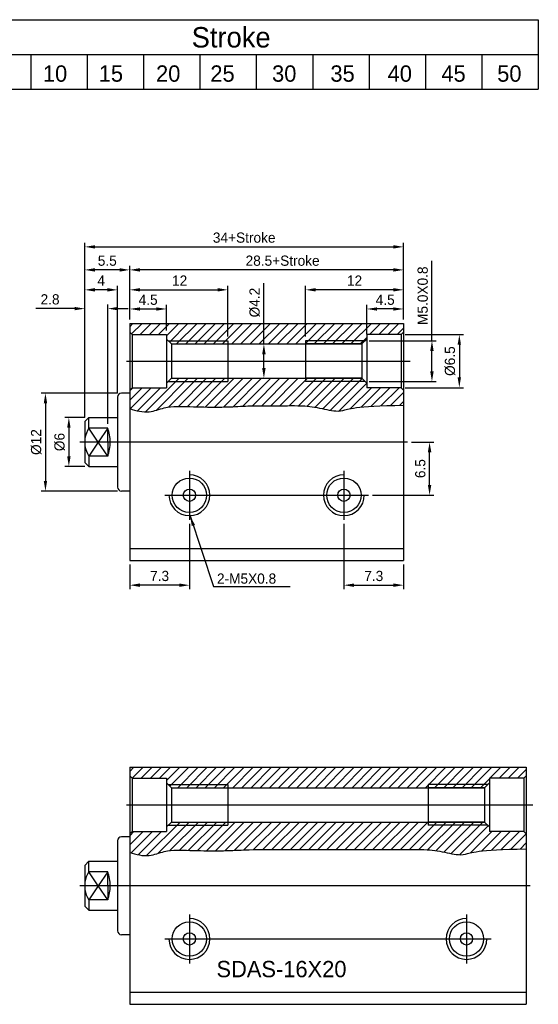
# Model space of a CAD drawing. Header units: millimetres. Extents: x -1657 to 8845, y -11980 to 3013.
# Tile 206 of 256: x 14 to 77, y 2292 to 2412. Entities that reach past the tile are written whole.
import ezdxf

# ---------------------------------------------------------------- set-up
doc = ezdxf.new("R2010")
doc.units = ezdxf.units.MM
doc.layers.add('夹持气缸', color=252, linetype='Continuous')
doc.styles.add('TEXT', font='romantic.ttf')
doc.dimstyles.new('DIM', dxfattribs={"dimtxt": 3, "dimasz": 3, "dimexe": 1.5, "dimexo": 0, "dimgap": 1, "dimtad": 1, "dimdsep": 46, "dimtxsty": 'TEXT', "dimcen": 0, "dimclrd": 256, "dimclre": 256, "dimclrt": 5, "dimadec": 0, "dimazin": 0, "dimtfac": 0.75, "dimtdec": 3, "dimtmove": 0, "dimatfit": 3, "dimfxl": 0, "dimtolj": 1, "dimarcsym": 0})

# ---------------------------------------------------------------- blocks, each defined once
blk = doc.blocks.new('*D515')
at = {"layer": 'Defpoints', "color": 0, "ltscale": 5}
for p in [(48.68, 2379.02), (60.68, 2374.9), (48.68, 2372.8)]:
    blk.add_point(p, dxfattribs=at)
at = {"layer": '夹持气缸', "color": 0, "lineweight": -2, "ltscale": 5}
for p, q in [((48.68, 2373.3), (48.68, 2379.52)), ((59.43, 2379.02), (49.93, 2379.02)), ((60.68, 2375.4), (60.68, 2379.52))]:
    blk.add_line(p, q, dxfattribs=at)
at = {"layer": '夹持气缸', "color": 0, "ltscale": 5}
for points in [[(49.93, 2379.23), (49.93, 2378.82), (48.68, 2379.02)], [(59.43, 2379.23), (59.43, 2378.82), (60.68, 2379.02)]]:
    blk.add_solid(points, dxfattribs=at)
at = {"layer": '夹持气缸', "color": 0, "ltscale": 5, "insert": (54.68, 2380.15), "char_height": 1.25, "attachment_point": 5}
blk.add_mtext('\\A1;12', dxfattribs=at)
blk = doc.blocks.new('*D516')
at = {"layer": 'Defpoints', "color": 0, "ltscale": 5}
for p in [(60.68, 2384.28), (60.68, 2374.9), (21.68, 2362.9)]:
    blk.add_point(p, dxfattribs=at)
at = {"layer": '夹持气缸', "color": 0, "lineweight": -2, "ltscale": 5}
for p, q in [((21.68, 2363.4), (21.68, 2384.78)), ((22.93, 2384.28), (59.43, 2384.28)), ((60.68, 2375.4), (60.68, 2384.78))]:
    blk.add_line(p, q, dxfattribs=at)
at = {"layer": '夹持气缸', "color": 0, "ltscale": 5}
for points in [[(22.93, 2384.48), (22.93, 2384.07), (21.68, 2384.28)], [(59.43, 2384.48), (59.43, 2384.07), (60.68, 2384.28)]]:
    blk.add_solid(points, dxfattribs=at)
at = {"layer": '夹持气缸', "color": 0, "ltscale": 5, "insert": (41.18, 2385.4), "char_height": 1.25, "attachment_point": 5}
blk.add_mtext('\\A1;34+Stroke', dxfattribs=at)
blk = doc.blocks.new('*D517')
at = {"layer": 'Defpoints', "color": 0, "ltscale": 5}
for p in [(27.18, 2381.46), (27.18, 2374.9), (60.68, 2374.9)]:
    blk.add_point(p, dxfattribs=at)
at = {"layer": '夹持气缸', "color": 0, "lineweight": -2, "ltscale": 5}
for p, q in [((27.18, 2375.4), (27.18, 2381.96)), ((59.43, 2381.46), (28.43, 2381.46)), ((60.68, 2375.4), (60.68, 2381.96))]:
    blk.add_line(p, q, dxfattribs=at)
at = {"layer": '夹持气缸', "color": 0, "ltscale": 5}
for points in [[(28.43, 2381.67), (28.43, 2381.25), (27.18, 2381.46)], [(59.43, 2381.67), (59.43, 2381.25), (60.68, 2381.46)]]:
    blk.add_solid(points, dxfattribs=at)
at = {"layer": '夹持气缸', "color": 0, "ltscale": 5, "insert": (45.88, 2382.58), "char_height": 1.25, "attachment_point": 5}
blk.add_mtext('\\A1;28.5+Stroke', dxfattribs=at)
blk = doc.blocks.new('*D519')
at = {"layer": 'Defpoints', "color": 0, "ltscale": 5}
for p in [(22.18, 2363.4), (19.73, 2357.4), (22.18, 2357.4)]:
    blk.add_point(p, dxfattribs=at)
at = {"layer": '夹持气缸', "color": 0, "lineweight": -2, "ltscale": 5}
for p, q in [((21.68, 2363.4), (19.23, 2363.4)), ((19.73, 2362.15), (19.73, 2358.65)), ((21.68, 2357.4), (19.23, 2357.4))]:
    blk.add_line(p, q, dxfattribs=at)
at = {"layer": '夹持气缸', "color": 0, "ltscale": 5}
for points in [[(19.52, 2362.15), (19.94, 2362.15), (19.73, 2363.4)], [(19.52, 2358.65), (19.94, 2358.65), (19.73, 2357.4)]]:
    blk.add_solid(points, dxfattribs=at)
at = {"layer": '夹持气缸', "color": 0, "ltscale": 5, "insert": (18.6, 2360.4), "char_height": 1.25, "attachment_point": 5, "rotation": 90}
blk.add_mtext('\\A1;%%c6', dxfattribs=at)
blk = doc.blocks.new('*D520')
at = {"layer": 'Defpoints', "color": 0, "ltscale": 5}
for p in [(26.18, 2366.4), (16.86, 2354.4), (26.18, 2354.4)]:
    blk.add_point(p, dxfattribs=at)
at = {"layer": '夹持气缸', "color": 0, "lineweight": -2, "ltscale": 5}
for p, q in [((25.68, 2366.4), (16.36, 2366.4)), ((16.86, 2365.15), (16.86, 2355.65)), ((25.68, 2354.4), (16.36, 2354.4))]:
    blk.add_line(p, q, dxfattribs=at)
at = {"layer": '夹持气缸', "color": 0, "ltscale": 5}
for points in [[(16.66, 2365.15), (17.07, 2365.15), (16.86, 2366.4)], [(16.66, 2355.65), (17.07, 2355.65), (16.86, 2354.4)]]:
    blk.add_solid(points, dxfattribs=at)
at = {"layer": '夹持气缸', "color": 0, "ltscale": 5, "insert": (15.74, 2360.4), "char_height": 1.25, "attachment_point": 5, "rotation": 90}
blk.add_mtext('\\A1;%%c12', dxfattribs=at)
blk = doc.blocks.new('*D521')
at = {"layer": 'Defpoints', "color": 0, "ltscale": 5}
for p in [(34.48, 2350.9), (27.18, 2345.9), (27.18, 2342.89)]:
    blk.add_point(p, dxfattribs=at)
at = {"layer": '夹持气缸', "color": 0, "lineweight": -2, "ltscale": 5}
for p, q in [((34.48, 2350.4), (34.48, 2342.39)), ((27.18, 2345.4), (27.18, 2342.39)), ((33.23, 2342.89), (28.43, 2342.89))]:
    blk.add_line(p, q, dxfattribs=at)
at = {"layer": '夹持气缸', "color": 0, "ltscale": 5}
for points in [[(28.43, 2343.1), (28.43, 2342.68), (27.18, 2342.89)], [(33.23, 2343.1), (33.23, 2342.68), (34.48, 2342.89)]]:
    blk.add_solid(points, dxfattribs=at)
at = {"layer": '夹持气缸', "color": 0, "ltscale": 5, "insert": (30.83, 2344.01), "char_height": 1.25, "attachment_point": 5}
blk.add_mtext('\\A1;7.3', dxfattribs=at)
blk = doc.blocks.new('*D522')
at = {"layer": 'Defpoints', "color": 0, "ltscale": 5}
for p in [(21.68, 2376.72), (21.68, 2362.9), (24.48, 2362.11)]:
    blk.add_point(p, dxfattribs=at)
at = {"layer": '夹持气缸', "color": 0, "lineweight": -2, "ltscale": 5}
for p, q in [((20.43, 2376.72), (15.68, 2376.72)), ((21.68, 2363.4), (21.68, 2377.22)), ((24.48, 2362.61), (24.48, 2377.22)), ((25.73, 2376.72), (26.98, 2376.72))]:
    blk.add_line(p, q, dxfattribs=at)
at = {"layer": '夹持气缸', "color": 0, "ltscale": 5}
for points in [[(20.43, 2376.93), (20.43, 2376.52), (21.68, 2376.72)], [(25.73, 2376.93), (25.73, 2376.52), (24.48, 2376.72)]]:
    blk.add_solid(points, dxfattribs=at)
at = {"layer": '夹持气缸', "color": 0, "ltscale": 5, "insert": (17.43, 2377.85), "char_height": 1.25, "attachment_point": 5}
blk.add_mtext('\\A1;2.8', dxfattribs=at)
blk = doc.blocks.new('*D523')
at = {"layer": 'Defpoints', "color": 0, "ltscale": 5}
for p in [(21.68, 2381.46), (27.18, 2374.9), (21.68, 2363.4)]:
    blk.add_point(p, dxfattribs=at)
at = {"layer": '夹持气缸', "color": 0, "lineweight": -2, "ltscale": 5}
for p, q in [((21.68, 2363.9), (21.68, 2381.96)), ((25.93, 2381.46), (22.93, 2381.46)), ((27.18, 2375.4), (27.18, 2381.96))]:
    blk.add_line(p, q, dxfattribs=at)
at = {"layer": '夹持气缸', "color": 0, "ltscale": 5}
for points in [[(22.93, 2381.67), (22.93, 2381.25), (21.68, 2381.46)], [(25.93, 2381.67), (25.93, 2381.25), (27.18, 2381.46)]]:
    blk.add_solid(points, dxfattribs=at)
at = {"layer": '夹持气缸', "color": 0, "ltscale": 5, "insert": (24.43, 2382.58), "char_height": 1.25, "attachment_point": 5}
blk.add_mtext('\\A1;5.5', dxfattribs=at)
blk = doc.blocks.new('*D524')
at = {"layer": 'Defpoints', "color": 0, "ltscale": 5}
for p in [(39.18, 2379.02), (27.18, 2374.9), (39.18, 2372.8)]:
    blk.add_point(p, dxfattribs=at)
at = {"layer": '夹持气缸', "color": 0, "lineweight": -2, "ltscale": 5}
for p, q in [((27.18, 2375.4), (27.18, 2379.52)), ((28.43, 2379.02), (37.93, 2379.02)), ((39.18, 2373.3), (39.18, 2379.52))]:
    blk.add_line(p, q, dxfattribs=at)
at = {"layer": '夹持气缸', "color": 0, "ltscale": 5}
for points in [[(28.43, 2379.23), (28.43, 2378.82), (27.18, 2379.02)], [(37.93, 2379.23), (37.93, 2378.82), (39.18, 2379.02)]]:
    blk.add_solid(points, dxfattribs=at)
at = {"layer": '夹持气缸', "color": 0, "ltscale": 5, "insert": (33.28, 2380.15), "char_height": 1.25, "attachment_point": 5}
blk.add_mtext('\\A1;12', dxfattribs=at)
blk = doc.blocks.new('*D525')
at = {"layer": 'Defpoints', "color": 0, "ltscale": 5}
for p in [(21.68, 2379.02), (25.68, 2365.9), (21.68, 2362.9)]:
    blk.add_point(p, dxfattribs=at)
at = {"layer": '夹持气缸', "color": 0, "lineweight": -2, "ltscale": 5}
for p, q in [((21.68, 2363.4), (21.68, 2379.52)), ((24.43, 2379.02), (22.93, 2379.02)), ((25.68, 2366.4), (25.68, 2379.52))]:
    blk.add_line(p, q, dxfattribs=at)
at = {"layer": '夹持气缸', "color": 0, "ltscale": 5}
for points in [[(22.93, 2379.23), (22.93, 2378.81), (21.68, 2379.02)], [(24.43, 2379.23), (24.43, 2378.81), (25.68, 2379.02)]]:
    blk.add_solid(points, dxfattribs=at)
at = {"layer": '夹持气缸', "color": 0, "ltscale": 5, "insert": (23.68, 2380.15), "char_height": 1.25, "attachment_point": 5}
blk.add_mtext('\\A1;4', dxfattribs=at)
blk = doc.blocks.new('*D526')
at = {"layer": 'Defpoints', "color": 0, "ltscale": 5}
for p in [(31.68, 2376.68), (27.18, 2374.9), (31.68, 2373.55)]:
    blk.add_point(p, dxfattribs=at)
at = {"layer": '夹持气缸', "color": 0, "lineweight": -2, "ltscale": 5}
for p, q in [((27.18, 2375.4), (27.18, 2377.18)), ((28.43, 2376.68), (30.43, 2376.68)), ((31.68, 2374.05), (31.68, 2377.18))]:
    blk.add_line(p, q, dxfattribs=at)
at = {"layer": '夹持气缸', "color": 0, "ltscale": 5}
for points in [[(28.43, 2376.88), (28.43, 2376.47), (27.18, 2376.68)], [(30.43, 2376.88), (30.43, 2376.47), (31.68, 2376.68)]]:
    blk.add_solid(points, dxfattribs=at)
at = {"layer": '夹持气缸', "color": 0, "ltscale": 5, "insert": (29.43, 2377.8), "char_height": 1.25, "attachment_point": 5}
blk.add_mtext('\\A1;4.5', dxfattribs=at)
blk = doc.blocks.new('*D527')
at = {"layer": 'Defpoints', "color": 0, "ltscale": 5}
for p in [(43.59, 2372.4), (43.59, 2372.4), (43.04, 2368.2)]:
    blk.add_point(p, dxfattribs=at)
at = {"layer": '夹持气缸', "color": 0, "lineweight": -2, "ltscale": 5}
for p, q in [((43.59, 2372.4), (43.59, 2379.84)), ((43.59, 2369.45), (43.59, 2371.15)), ((43.54, 2368.2), (44.09, 2368.2))]:
    blk.add_line(p, q, dxfattribs=at)
at = {"layer": '夹持气缸', "color": 0, "ltscale": 5}
for points in [[(43.38, 2371.15), (43.8, 2371.15), (43.59, 2372.4)], [(43.38, 2369.45), (43.8, 2369.45), (43.59, 2368.2)]]:
    blk.add_solid(points, dxfattribs=at)
at = {"layer": '夹持气缸', "color": 0, "ltscale": 5, "insert": (42.47, 2377.46), "char_height": 1.25, "attachment_point": 5, "rotation": 90}
blk.add_mtext('\\A1;%%c4.2', dxfattribs=at)
blk = doc.blocks.new('*D528')
at = {"layer": 'Defpoints', "color": 0, "ltscale": 5}
for p in [(61.16, 2360.4), (63.86, 2360.4), (56.38, 2353.9)]:
    blk.add_point(p, dxfattribs=at)
at = {"layer": '夹持气缸', "color": 0, "lineweight": -2, "ltscale": 5}
for p, q in [((61.66, 2360.4), (64.36, 2360.4)), ((63.86, 2355.15), (63.86, 2359.15)), ((56.88, 2353.9), (64.36, 2353.9))]:
    blk.add_line(p, q, dxfattribs=at)
at = {"layer": '夹持气缸', "color": 0, "ltscale": 5}
for points in [[(63.65, 2359.15), (64.07, 2359.15), (63.86, 2360.4)], [(63.65, 2355.15), (64.07, 2355.15), (63.86, 2353.9)]]:
    blk.add_solid(points, dxfattribs=at)
at = {"layer": '夹持气缸', "color": 0, "ltscale": 5, "insert": (62.73, 2357.15), "char_height": 1.25, "attachment_point": 5, "rotation": 90}
blk.add_mtext('\\A1;6.5', dxfattribs=at)
blk = doc.blocks.new('*D529')
at = {"layer": 'Defpoints', "color": 0, "ltscale": 5}
for p in [(53.38, 2350.9), (60.68, 2345.9), (60.68, 2342.89)]:
    blk.add_point(p, dxfattribs=at)
at = {"layer": '夹持气缸', "color": 0, "lineweight": -2, "ltscale": 5}
for p, q in [((53.38, 2350.4), (53.38, 2342.39)), ((60.68, 2345.4), (60.68, 2342.39)), ((54.63, 2342.89), (59.43, 2342.89))]:
    blk.add_line(p, q, dxfattribs=at)
at = {"layer": '夹持气缸', "color": 0, "ltscale": 5}
for points in [[(54.63, 2343.1), (54.63, 2342.68), (53.38, 2342.89)], [(59.43, 2343.1), (59.43, 2342.68), (60.68, 2342.89)]]:
    blk.add_solid(points, dxfattribs=at)
at = {"layer": '夹持气缸', "color": 0, "ltscale": 5, "insert": (57.03, 2344.01), "char_height": 1.25, "attachment_point": 5}
blk.add_mtext('\\A1;7.3', dxfattribs=at)
blk = doc.blocks.new('*D530')
at = {"layer": 'Defpoints', "color": 0, "ltscale": 5}
for p in [(55.98, 2372.8), (55.98, 2367.8), (64.15, 2367.8)]:
    blk.add_point(p, dxfattribs=at)
at = {"layer": '夹持气缸', "color": 0, "lineweight": -2, "ltscale": 5}
for p, q in [((64.15, 2372.8), (64.15, 2382.55)), ((56.48, 2372.8), (64.65, 2372.8)), ((64.15, 2369.05), (64.15, 2371.55)), ((56.48, 2367.8), (64.65, 2367.8))]:
    blk.add_line(p, q, dxfattribs=at)
at = {"layer": '夹持气缸', "color": 0, "ltscale": 5}
for points in [[(63.94, 2371.55), (64.36, 2371.55), (64.15, 2372.8)], [(63.94, 2369.05), (64.36, 2369.05), (64.15, 2367.8)]]:
    blk.add_solid(points, dxfattribs=at)
at = {"layer": '夹持气缸', "color": 0, "ltscale": 5, "insert": (63.02, 2378.3), "char_height": 1.25, "attachment_point": 5, "rotation": 90}
blk.add_mtext('\\A1;M5.0X0.8', dxfattribs=at)
blk = doc.blocks.new('*D531')
at = {"layer": 'Defpoints', "color": 0, "ltscale": 5}
for p in [(60.38, 2373.55), (60.38, 2367.05), (67.5, 2367.05)]:
    blk.add_point(p, dxfattribs=at)
at = {"layer": '夹持气缸', "color": 0, "lineweight": -2, "ltscale": 5}
for p, q in [((60.88, 2373.55), (68, 2373.55)), ((67.5, 2372.3), (67.5, 2368.3)), ((60.88, 2367.05), (68, 2367.05))]:
    blk.add_line(p, q, dxfattribs=at)
at = {"layer": '夹持气缸', "color": 0, "ltscale": 5}
for points in [[(67.29, 2372.3), (67.7, 2372.3), (67.5, 2373.55)], [(67.29, 2368.3), (67.7, 2368.3), (67.5, 2367.05)]]:
    blk.add_solid(points, dxfattribs=at)
at = {"layer": '夹持气缸', "color": 0, "ltscale": 5, "insert": (66.37, 2370.3), "char_height": 1.25, "attachment_point": 5, "rotation": 90}
blk.add_mtext('\\A1;%%c6.5', dxfattribs=at)
blk = doc.blocks.new('*D532')
at = {"layer": 'Defpoints', "color": 0, "ltscale": 5}
for p in [(56.18, 2376.68), (60.68, 2374.9), (56.18, 2373.11)]:
    blk.add_point(p, dxfattribs=at)
at = {"layer": '夹持气缸', "color": 0, "lineweight": -2, "ltscale": 5}
for p, q in [((56.18, 2373.61), (56.18, 2377.18)), ((59.43, 2376.68), (57.43, 2376.68)), ((60.68, 2375.4), (60.68, 2377.18))]:
    blk.add_line(p, q, dxfattribs=at)
at = {"layer": '夹持气缸', "color": 0, "ltscale": 5}
for points in [[(57.43, 2376.88), (57.43, 2376.47), (56.18, 2376.68)], [(59.43, 2376.88), (59.43, 2376.47), (60.68, 2376.68)]]:
    blk.add_solid(points, dxfattribs=at)
at = {"layer": '夹持气缸', "color": 0, "ltscale": 5, "insert": (58.43, 2377.8), "char_height": 1.25, "attachment_point": 5}
blk.add_mtext('\\A1;4.5', dxfattribs=at)
blk = doc.blocks.new('14A61')
at = {"layer": '夹持气缸'}
h = blk.add_hatch(dxfattribs=at)
h.set_pattern_fill('ANSI31', color=256, scale=0.25, style=0)
h.set_pattern_definition([(45, (-99.2445, -100.77095), (-0.561266, 0.561266), [])])
h.paths.add_polyline_path([(-6.9, 0), (-6.9, 0.4), (0.4, 0.4), (0.6, 0.6), (0.6, 1.15), (4.8, 1.15), (5.1, 1.45), (5.1, 2.5), (-43.4, 2.5), (-43.4, 1.45), (-43.1, 1.15), (-38.9, 1.15), (-38.9, 0.6), (-38.7, 0.4), (-31.4, 0.4), (-31.4, 0)])
h.paths.add_polyline_path([(-6.9, 0), (0, 0), (0.4, 0.4), (-6.9, 0.4)], flags=17)
h.paths.add_polyline_path([(-38.3, 0), (-31.4, 0), (-31.4, 0.4), (-38.7, 0.4)])
edge = h.paths.add_edge_path()
edge.add_spline(control_points=[(-43.4, -7.91), (-42.6, -8.17), (-41.19, -8.54), (-38.76, -7.54), (-35.96, -7.69), (-33.11, -7.73), (-30.57, -7.69), (-28.16, -7.49), (-10.26, -7.63), (-7.3, -7.45), (-4.64, -7.92), (-2.4, -8.46), (-1.01, -7.56), (5.1, -7.5)], knot_values=[1.343922, 1.343922, 1.343922, 1.343922, 6.228097, 9.971056, 16.277364, 23.154864, 26.897823, 31.899048, 37.948704, 44.668479, 49.563849, 53.991651, 58.025742, 58.025742, 58.025742, 58.025742], degree=3, periodic=0)
edge.add_line((5.1, -7.5), (5.1, -5.65))
edge.add_line((5.1, -5.65), (4.8, -5.35))
edge.add_line((4.8, -5.35), (0.6, -5.35))
edge.add_line((0.6, -5.35), (0.6, -4.8))
edge.add_line((0.6, -4.8), (0.4, -4.6))
edge.add_line((0.4, -4.6), (-6.9, -4.6))
edge.add_line((-6.9, -4.6), (-6.9, -4.2))
edge.add_line((-6.9, -4.2), (-31.4, -4.2))
edge.add_line((-31.4, -4.2), (-31.4, -4.6))
edge.add_line((-31.4, -4.6), (-38.7, -4.6))
edge.add_line((-38.7, -4.6), (-38.9, -4.8))
edge.add_line((-38.9, -4.8), (-38.9, -5.35))
edge.add_line((-38.9, -5.35), (-43.1, -5.35))
edge.add_line((-43.1, -5.35), (-43.4, -5.65))
edge.add_line((-43.4, -5.65), (-43.4, -7.91))
h.paths.add_polyline_path([(0, -4.2), (-6.9, -4.2), (-6.9, -4.6), (0.4, -4.6)], flags=17)
h.paths.add_polyline_path([(-31.4, -4.2), (-38.3, -4.2), (-38.7, -4.6), (-31.4, -4.6)], flags=17)
for p, q in [((-43.4, 2.5), (5.1, 2.5)), ((-43.4, 2.5), (-43.4, -26.5)), ((5.1, 2.5), (5.1, -26.5)), ((-43.1, 1.15), (-43.4, 1.45)), ((4.8, 1.15), (5.1, 1.45)), ((-43.1, 1.15), (-43.1, -5.35)), ((-43.1, 1.15), (-38.9, 1.15)), ((-38.9, 1.15), (-38.9, -5.35)), ((-38.9, 0.6), (-38.3, 0)), ((-38.7, 0.4), (-31.4, 0.4)), ((-38.3, 0), (0, 0)), ((-38.3, 0), (-38.3, -4.2)), ((-31.4, 0.4), (-31.4, -4.6)), ((0.4, 0.4), (-6.9, 0.4)), ((-6.9, 0.4), (-6.9, -4.6)), ((0, 0), (-6.9, 0)), ((0.6, 0.6), (0, 0)), ((0, 0), (0, -4.2)), ((0.6, 1.15), (0.6, -5.35)), ((4.8, 1.15), (0.6, 1.15)), ((4.8, 1.15), (4.8, -5.35)), ((-43.8, -2.1), (5.91, -2.1)), ((-38.9, -4.8), (-38.3, -4.2)), ((-38.7, -4.6), (-31.4, -4.6)), ((-38.3, -4.2), (0, -4.2)), ((0, -4.2), (-6.9, -4.2)), ((0.4, -4.6), (-6.9, -4.6)), ((0.6, -4.8), (0, -4.2)), ((-43.4, -6), (-44.4, -6)), ((-43.1, -5.35), (-43.4, -5.65)), ((-43.1, -5.35), (-38.9, -5.35)), ((4.8, -5.35), (0.6, -5.35)), ((4.8, -5.35), (5.1, -5.65)), ((-44.9, -6.5), (-44.9, -15)), ((-48.9, -9.5), (-48.4, -9)), ((-48.9, -9.5), (-48.9, -14.5)), ((-48.4, -9), (-44.9, -9)), ((-48.4, -10.28), (-48.4, -9)), ((-46.1, -10.28), (-48.4, -10.28)), ((-47.28, -12), (-48.4, -10.28)), ((-46.1, -10.28), (-47.28, -12)), ((-46.1, -12), (-46.1, -10.28)), ((-47.28, -12), (-48.4, -13.72)), ((-46.1, -13.72), (-47.28, -12)), ((-46.1, -12), (-46.1, -13.72)), ((-46.1, -13.72), (-48.4, -13.72)), ((-48.4, -13.72), (-48.4, -15)), ((-48.9, -14.5), (-48.4, -15)), ((-48.4, -15), (-44.9, -15)), ((-44.9, -15), (-44.9, -17.5)), ((-43.4, -18), (-44.4, -18)), ((-43.4, -25), (5.1, -25)), ((-43.4, -26.5), (5.1, -26.5))]:
    blk.add_line(p, q, dxfattribs=at)
at = {"layer": '夹持气缸', "ltscale": 0.5}
for p, q in [((5.59, -12), (-49.5, -12)), ((-39.1, -18.5), (0.8, -18.5))]:
    blk.add_line(p, q, dxfattribs=at)
at = {"layer": '夹持气缸', "ltscale": 0.2}
for p, q in [((-36.1, -15.5), (-36.1, -21.5)), ((-2.2, -15.5), (-2.2, -21.5))]:
    blk.add_line(p, q, dxfattribs=at)
at = {"layer": '夹持气缸'}
for centre, radius in [((-36.1, -18.5), 2.1), ((-2.2, -18.5), 2.1), ((-36.1, -18.5), 0.75), ((-2.2, -18.5), 0.75)]:
    blk.add_circle(centre, radius, dxfattribs=at)
for centre, radius, start, end in [((-44.4, -6.5), 0.5, 90, 180), ((-44.83, -12.42), 4.17, 149.0969, 167.9752), ((-50.67, -12), 4.88, 0, 20.582), ((-50.67, -12), 4.88, 339.418, 0), ((-44.83, -11.58), 4.17, 192.0248, 210.9031), ((-36.1, -18.5), 2.5, 180, 90), ((-2.2, -18.5), 2.5, 90, 0), ((-44.4, -17.5), 0.5, 180, 270)]:
    blk.add_arc(centre, radius, start, end, dxfattribs=at)
blk.add_open_spline([(-43.4, -7.91), (-42.6, -8.17), (-41.19, -8.54), (-38.76, -7.54), (-35.96, -7.69), (-33.11, -7.73), (-30.57, -7.69), (-28.16, -7.49), (-10.26, -7.63), (-7.3, -7.45), (-4.64, -7.92), (-2.4, -8.46), (-1.01, -7.56), (5.1, -7.5)], degree=3, knots=[1.343922, 1.343922, 1.343922, 1.343922, 6.228097, 9.971056, 16.277364, 23.154864, 26.897823, 31.899048, 37.948704, 44.668479, 49.563849, 53.991651, 58.025742, 58.025742, 58.025742, 58.025742], dxfattribs=at)
at = {"layer": '夹持气缸', "insert": (-32.79, -21.19), "char_height": 2, "width": 20.5778, "attachment_point": 1}
blk.add_mtext('SDAS-16X20', dxfattribs=at)

msp = doc.modelspace()

# ---------------------------------------------------------------- hatches: boundary and pattern name
at = {"layer": '夹持气缸'}
h = msp.add_hatch(dxfattribs=at)
h.set_pattern_fill('ANSI31', color=256, scale=0.25, style=0)
h.set_pattern_definition([(45, (-38.668, 2271.6261), (-0.561266, 0.561266), [])])
h.paths.add_polyline_path([(48.6764, 2372.397), (48.6764, 2372.797), (55.9764, 2372.797), (56.1764, 2372.997), (56.1764, 2373.547), (60.3764, 2373.547), (60.6764, 2373.847), (60.6764, 2374.897), (27.1764, 2374.897), (27.1764, 2373.847), (27.4764, 2373.547), (31.6764, 2373.547), (31.6764, 2372.997), (31.8764, 2372.797), (39.1764, 2372.797), (39.1764, 2372.397)])
h.paths.add_polyline_path([(48.6764, 2372.797), (48.6764, 2372.397), (55.5764, 2372.397), (55.9764, 2372.797)], flags=16)
h.paths.add_polyline_path([(31.8764, 2372.797), (32.2764, 2372.397), (39.1764, 2372.397), (39.1764, 2372.797)], flags=16)
edge = h.paths.add_edge_path()
edge.add_spline(control_points=[(27.1764, 2364.4914), (27.9755, 2364.2225), (29.3861, 2363.8615), (31.8154, 2364.8523), (34.6197, 2364.7097), (37.4663, 2364.6665), (40.004, 2364.7097), (42.412, 2364.9058), (45.3179, 2364.7686), (48.281, 2364.9453), (50.9406, 2364.4742), (53.1769, 2363.936), (54.5696, 2364.8397), (60.6764, 2364.8979)], knot_values=[1.34392154, 1.34392154, 1.34392154, 1.34392154, 6.22809659, 9.97105551, 16.2773645, 23.15486376, 26.89782268, 31.89904812, 37.9487038, 44.66847946, 49.5638493, 53.99165052, 58.02574196, 58.02574196, 58.02574196, 58.02574196], degree=3, periodic=0)
edge.add_line((60.6764, 2364.8979), (60.6764, 2366.747))
edge.add_line((60.6764, 2366.747), (60.3764, 2367.047))
edge.add_line((60.3764, 2367.047), (56.1764, 2367.047))
edge.add_line((56.1764, 2367.047), (56.1764, 2367.597))
edge.add_line((56.1764, 2367.597), (55.9764, 2367.797))
edge.add_line((55.9764, 2367.797), (48.6764, 2367.797))
edge.add_line((48.6764, 2367.797), (48.6764, 2368.197))
edge.add_line((48.6764, 2368.197), (39.1764, 2368.197))
edge.add_line((39.1764, 2368.197), (39.1764, 2367.797))
edge.add_line((39.1764, 2367.797), (31.8764, 2367.797))
edge.add_line((31.8764, 2367.797), (31.6764, 2367.597))
edge.add_line((31.6764, 2367.597), (31.6764, 2367.047))
edge.add_line((31.6764, 2367.047), (27.4764, 2367.047))
edge.add_line((27.4764, 2367.047), (27.1764, 2366.747))
edge.add_line((27.1764, 2366.747), (27.1764, 2364.4914))
h.paths.add_polyline_path([(48.6764, 2368.197), (48.6764, 2367.797), (55.9764, 2367.797), (55.5764, 2368.197)], flags=16)
h.paths.add_polyline_path([(32.2764, 2368.197), (31.8764, 2367.797), (39.1764, 2367.797), (39.1764, 2368.197)], flags=17)

# ---------------------------------------------------------------- linework, layer by layer
for p, q in [((-5.1284, 2412.0678), (77.1617, 2412.0678)), ((77.1617, 2412.0678), (77.1617, 2403.583)), ((-5.1284, 2407.8254), (77.1617, 2407.8254)), ((15.0617, 2407.8254), (15.0617, 2403.583)), ((21.9617, 2407.8254), (21.9617, 2403.583)), ((28.8617, 2407.8254), (28.8617, 2403.583)), ((35.7617, 2407.8254), (35.7617, 2403.583)), ((42.6617, 2407.8254), (42.6617, 2403.583)), ((49.5617, 2407.8254), (49.5617, 2403.583)), ((56.4617, 2407.8254), (56.4617, 2403.583)), ((63.3617, 2407.8254), (63.3617, 2403.583)), ((70.2617, 2407.8254), (70.2617, 2403.583)), ((-5.1284, 2403.583), (77.1617, 2403.583)), ((27.1764, 2374.897), (60.6764, 2374.897)), ((27.1764, 2374.897), (27.1764, 2345.897)), ((60.6764, 2374.897), (60.6764, 2345.897)), ((27.4764, 2373.547), (27.1764, 2373.847)), ((27.4764, 2373.547), (27.4764, 2367.047)), ((27.4764, 2373.547), (31.6764, 2373.547)), ((31.6764, 2373.547), (31.6764, 2367.047)), ((31.6764, 2372.997), (32.2764, 2372.397)), ((56.1764, 2372.997), (55.5764, 2372.397)), ((56.1764, 2373.547), (56.1764, 2367.047)), ((60.3764, 2373.547), (56.1764, 2373.547)), ((60.3764, 2373.547), (60.6764, 2373.847)), ((60.3764, 2373.547), (60.3764, 2367.047)), ((31.8764, 2372.797), (39.1764, 2372.797)), ((32.2764, 2372.397), (55.5764, 2372.397)), ((32.2764, 2372.397), (32.2764, 2368.197)), ((39.1764, 2372.797), (39.1764, 2367.797)), ((55.9764, 2372.797), (48.6764, 2372.797)), ((48.6764, 2372.797), (48.6764, 2367.797)), ((55.5764, 2372.397), (48.6764, 2372.397)), ((55.5764, 2372.397), (55.5764, 2368.197)), ((26.7729, 2370.297), (61.49, 2370.297)), ((31.6764, 2367.597), (32.2764, 2368.197)), ((32.2764, 2368.197), (55.5764, 2368.197)), ((55.5764, 2368.197), (48.6764, 2368.197)), ((56.1764, 2367.597), (55.5764, 2368.197)), ((27.4764, 2367.047), (27.1764, 2366.747)), ((27.4764, 2367.047), (31.6764, 2367.047)), ((31.8764, 2367.797), (39.1764, 2367.797)), ((55.9764, 2367.797), (48.6764, 2367.797)), ((60.3764, 2367.047), (56.1764, 2367.047)), ((60.3764, 2367.047), (60.6764, 2366.747)), ((25.6764, 2365.897), (25.6764, 2357.397)), ((27.1764, 2366.397), (26.1764, 2366.397)), ((21.6764, 2362.897), (22.1764, 2363.397)), ((22.1764, 2363.397), (25.6764, 2363.397)), ((22.1764, 2362.1141), (22.1764, 2363.397)), ((21.6764, 2362.897), (21.6764, 2357.897)), ((24.4764, 2362.1141), (22.1764, 2362.1141)), ((23.3014, 2360.397), (22.1764, 2362.1141)), ((24.4764, 2362.1141), (23.3014, 2360.397)), ((24.4764, 2360.397), (24.4764, 2362.1141)), ((23.3014, 2360.397), (22.1764, 2358.68)), ((24.4764, 2358.68), (23.3014, 2360.397)), ((24.4764, 2360.397), (24.4764, 2358.68)), ((24.4764, 2358.68), (22.1764, 2358.68)), ((22.1764, 2358.68), (22.1764, 2357.397)), ((21.6764, 2357.897), (22.1764, 2357.397)), ((22.1764, 2357.397), (25.6764, 2357.397)), ((25.6764, 2357.397), (25.6764, 2354.897)), ((27.1764, 2354.397), (26.1764, 2354.397)), ((27.1764, 2347.397), (60.6764, 2347.397)), ((27.1764, 2345.897), (60.6764, 2345.897))]:
    msp.add_line(p, q, dxfattribs=at)
at = {"layer": '夹持气缸', "ltscale": 0.5}
for p, q in [((61.1641, 2360.397), (21.0769, 2360.397)), ((31.4764, 2353.897), (56.3764, 2353.897))]:
    msp.add_line(p, q, dxfattribs=at)
at = {"layer": '夹持气缸', "ltscale": 0.2}
for p, q in [((34.4764, 2356.897), (34.4764, 2350.897)), ((53.3764, 2356.897), (53.3764, 2350.897))]:
    msp.add_line(p, q, dxfattribs=at)
at = {"layer": '夹持气缸'}
for centre, radius in [((34.4764, 2353.897), 2.1), ((53.3764, 2353.897), 2.1), ((34.4764, 2353.897), 0.75), ((53.3764, 2353.897), 0.75)]:
    msp.add_circle(centre, radius, dxfattribs=at)
for centre, radius, start, end in [((26.1764, 2365.897), 0.5, 90, 180), ((25.751, 2359.9746), 4.166, 149.096897, 167.975192), ((19.9038, 2360.397), 4.8844, 0, 20.581969), ((25.751, 2360.8195), 4.166, 192.024808, 210.903103), ((19.9038, 2360.397), 4.8844, 339.418031, 0), ((34.4764, 2353.897), 2.5, 180, 90), ((53.3764, 2353.897), 2.5, 90, 0), ((26.1764, 2354.897), 0.5, 180, 270)]:
    msp.add_arc(centre, radius, start, end, dxfattribs=at)
msp.add_open_spline([(27.1764, 2364.4914), (27.9755, 2364.2225), (29.3861, 2363.8615), (31.8154, 2364.8523), (34.6197, 2364.7097), (37.4663, 2364.6665), (40.004, 2364.7097), (42.412, 2364.9058), (45.3179, 2364.7686), (48.281, 2364.9453), (50.9406, 2364.4742), (53.1769, 2363.936), (54.5696, 2364.8397), (60.6764, 2364.8979)], degree=3, knots=[1.34392154, 1.34392154, 1.34392154, 1.34392154, 6.22809659, 9.97105551, 16.2773645, 23.15486376, 26.89782268, 31.89904812, 37.9487038, 44.66847946, 49.5638493, 53.99165052, 58.02574196, 58.02574196, 58.02574196, 58.02574196], dxfattribs=at)

# ---------------------------------------------------------------- block references
at = {"layer": '夹持气缸', "ltscale": 1.125}
msp.add_blockref('14A61', (70.5764, 2318.1175), dxfattribs=at)

# ---------------------------------------------------------------- texts
at = {"layer": '夹持气缸', "attachment_point": 1}
for s, insert, char_height, width in [('Stroke', (34.7511, 2411.1663), 2.5, 14.915369), ('10', (16.5543, 2406.4793), 2, 14.915369), ('15', (23.3845, 2406.4793), 2, 14.915369), ('20', (30.3956, 2406.4793), 2, 14.915369), ('25', (37.0388, 2406.4793), 2, 14.915369), ('30', (44.5906, 2406.4793), 2, 14.915369), ('35', (51.7277, 2406.4793), 2, 14.915369), ('40', (58.7274, 2406.4793), 2, 14.915369), ('45', (65.3014, 2406.4793), 2, 14.915369), ('50', (72.1316, 2406.4793), 2, 14.915369), ('2-M5X0.8', (37.8475, 2344.3217), 1.25, 7.457685)]:
    msp.add_mtext(s, dxfattribs=dict(at, insert=insert, char_height=char_height, width=width))

# ---------------------------------------------------------------- dimensions: what is measured, and where the dimension line sits
at = {"layer": '夹持气缸'}
dim = msp.add_linear_dim(base=(60.6764, 2384.2757), p1=(21.6764, 2362.897), p2=(60.6764, 2374.897), text='34+Stroke', dimstyle='DIM', override={"dimscale": 0.5, "dimtxt": 2.5, "dimasz": 2.5, "dimexe": 1, "dimexo": 1, "dimdec": 1, "dimzin": 0, "dimtxsty": 'Standard', "dimclrd": 0, "dimclre": 0, "dimclrt": 0, "dimtfac": 1, "dimtdec": 4, "dimtofl": 0, "dimtzin": 0}, dxfattribs=at)
dim.commit()
dim.dimension.update_dxf_attribs({"geometry": '*D516', "text_midpoint": (41.1764, 2385.4007)})
for base, p1, p2, override, picture, middle in [((21.6764, 2381.4598), (27.1764, 2374.897), (21.6764, 2363.397), {"dimscale": 0.5, "dimtxt": 2.5, "dimasz": 2.5, "dimexe": 1, "dimexo": 1, "dimdec": 1, "dimzin": 0, "dimtxsty": 'Standard', "dimclrd": 0, "dimclre": 0, "dimclrt": 0, "dimtfac": 1, "dimtdec": 4, "dimtofl": 0, "dimtzin": 0}, '*D523', (24.4264, 2382.5848)), ((21.6764, 2379.0222), (25.6764, 2365.897), (21.6764, 2362.897), {"dimscale": 0.5, "dimtxt": 2.5, "dimasz": 2.5, "dimexe": 1, "dimexo": 1, "dimdec": 1, "dimtxsty": 'Standard', "dimclrd": 0, "dimclre": 0, "dimclrt": 0, "dimtfac": 1, "dimtdec": 4, "dimtofl": 0, "dimtzin": 0}, '*D525', (23.6764, 2380.1472)), ((21.6764, 2376.7242), (24.4764, 2362.1141), (21.6764, 2362.897), {"dimscale": 0.5, "dimtxt": 2.5, "dimasz": 2.5, "dimexe": 1, "dimexo": 1, "dimdec": 1, "dimzin": 0, "dimtxsty": 'Standard', "dimclrd": 0, "dimclre": 0, "dimclrt": 0, "dimtfac": 1, "dimtdec": 4, "dimtofl": 0, "dimtzin": 0}, '*D522', (17.4264, 2377.8492)), ((31.6764, 2376.6752), (27.1764, 2374.897), (31.6764, 2373.547), {"dimscale": 0.5, "dimtxt": 2.5, "dimasz": 2.5, "dimexe": 1, "dimexo": 1, "dimdec": 1, "dimzin": 0, "dimtxsty": 'Standard', "dimclrd": 0, "dimclre": 0, "dimclrt": 0, "dimtfac": 1, "dimtdec": 4, "dimtofl": 0, "dimtzin": 0}, '*D526', (29.4264, 2377.8002)), ((56.1764, 2376.6752), (60.6764, 2374.897), (56.1764, 2373.1133), {"dimscale": 0.5, "dimtxt": 2.5, "dimasz": 2.5, "dimexe": 1, "dimexo": 1, "dimdec": 1, "dimzin": 0, "dimtxsty": 'Standard', "dimclrd": 0, "dimclre": 0, "dimclrt": 0, "dimtfac": 1, "dimtdec": 4, "dimtofl": 0, "dimtzin": 0}, '*D532', (58.4264, 2377.8002)), ((27.1764, 2342.8894), (34.4764, 2350.897), (27.1764, 2345.897), {"dimscale": 0.5, "dimtxt": 2.5, "dimasz": 2.5, "dimexe": 1, "dimexo": 1, "dimdec": 1, "dimzin": 0, "dimtxsty": 'Standard', "dimclrd": 0, "dimclre": 0, "dimclrt": 0, "dimtfac": 1, "dimtdec": 4, "dimtofl": 0, "dimtzin": 0}, '*D521', (30.8264, 2344.0144)), ((60.6764, 2342.8894), (53.3764, 2350.897), (60.6764, 2345.897), {"dimscale": 0.5, "dimtxt": 2.5, "dimasz": 2.5, "dimexe": 1, "dimexo": 1, "dimdec": 1, "dimzin": 0, "dimtxsty": 'Standard', "dimclrd": 0, "dimclre": 0, "dimclrt": 0, "dimtfac": 1, "dimtdec": 4, "dimtofl": 0, "dimtzin": 0}, '*D529', (57.0264, 2344.0144))]:
    dim = msp.add_linear_dim(base=base, p1=p1, p2=p2, dimstyle='DIM', override=override, dxfattribs=at)
    dim.commit()
    dim.dimension.update_dxf_attribs({"geometry": picture, "text_midpoint": middle})
dim = msp.add_linear_dim(base=(27.1764, 2381.4598), p1=(60.6764, 2374.897), p2=(27.1764, 2374.897), text='28.5+Stroke', dimstyle='DIM', override={"dimscale": 0.5, "dimtxt": 2.5, "dimasz": 2.5, "dimexe": 1, "dimexo": 1, "dimdec": 1, "dimzin": 0, "dimtxsty": 'Standard', "dimclrd": 0, "dimclre": 0, "dimclrt": 0, "dimtfac": 1, "dimtdec": 4, "dimtofl": 0, "dimtzin": 0}, dxfattribs=at)
dim.commit()
dim.dimension.update_dxf_attribs({"geometry": '*D517', "text_midpoint": (45.8789, 2381.4598), "dimtype": 160})
for base, p1, p2, text, picture, middle in [((64.1467, 2367.797), (55.9764, 2372.797), (55.9764, 2367.797), 'M<>X0.8', '*D530', (64.1467, 2378.297)), ((43.5904, 2372.397), (43.0414, 2368.197), (43.5904, 2372.397), '%%c<>', '*D527', (43.5904, 2377.463))]:
    dim = msp.add_linear_dim(base=base, p1=p1, p2=p2, angle=90, text=text, dimstyle='DIM', override={"dimscale": 0.5, "dimtxt": 2.5, "dimasz": 2.5, "dimexe": 1, "dimexo": 1, "dimdec": 1, "dimzin": 0, "dimtxsty": 'Standard', "dimclrd": 0, "dimclre": 0, "dimclrt": 0, "dimtfac": 1, "dimtdec": 4, "dimtofl": 0, "dimtzin": 0}, dxfattribs=at)
    dim.commit()
    dim.dimension.update_dxf_attribs({"geometry": picture, "text_midpoint": middle, "dimtype": 160})
for base, p1, p2, picture, middle in [((39.1764, 2379.0247), (27.1764, 2374.897), (39.1764, 2372.797), '*D524', (33.2835, 2379.0247)), ((48.6764, 2379.0247), (60.6764, 2374.897), (48.6764, 2372.797), '*D515', (54.6764, 2379.0247))]:
    dim = msp.add_linear_dim(base=base, p1=p1, p2=p2, dimstyle='DIM', override={"dimscale": 0.5, "dimtxt": 2.5, "dimasz": 2.5, "dimexe": 1, "dimexo": 1, "dimdec": 1, "dimtxsty": 'Standard', "dimclrd": 0, "dimclre": 0, "dimclrt": 0, "dimtfac": 1, "dimtdec": 4, "dimtofl": 0, "dimtzin": 0}, dxfattribs=at)
    dim.commit()
    dim.dimension.update_dxf_attribs({"geometry": picture, "text_midpoint": middle, "dimtype": 160})
for base, p1, p2, override, picture, middle in [((67.4966, 2367.047), (60.3764, 2373.547), (60.3764, 2367.047), {"dimscale": 0.5, "dimtxt": 2.5, "dimasz": 2.5, "dimexe": 1, "dimexo": 1, "dimdec": 1, "dimzin": 0, "dimtxsty": 'Standard', "dimclrd": 0, "dimclre": 0, "dimclrt": 0, "dimtfac": 1, "dimtdec": 4, "dimtofl": 0, "dimtzin": 0}, '*D531', (66.3716, 2370.297)), ((16.8647, 2354.397), (26.1764, 2366.397), (26.1764, 2354.397), {"dimscale": 0.5, "dimtxt": 2.5, "dimasz": 2.5, "dimexe": 1, "dimexo": 1, "dimdec": 1, "dimzin": 8, "dimtxsty": 'Standard', "dimclrd": 0, "dimclre": 0, "dimclrt": 0, "dimtfac": 1, "dimtdec": 4, "dimtofl": 0, "dimtzin": 0}, '*D520', (15.7397, 2360.397)), ((19.7284, 2357.397), (22.1764, 2363.397), (22.1764, 2357.397), {"dimscale": 0.5, "dimtxt": 2.5, "dimasz": 2.5, "dimexe": 1, "dimexo": 1, "dimdec": 1, "dimzin": 8, "dimtxsty": 'Standard', "dimclrd": 0, "dimclre": 0, "dimclrt": 0, "dimtfac": 1, "dimtdec": 4, "dimtofl": 0, "dimtzin": 0}, '*D519', (18.6034, 2360.397))]:
    dim = msp.add_linear_dim(base=base, p1=p1, p2=p2, angle=90, text='%%c<>', dimstyle='DIM', override=override, dxfattribs=at)
    dim.commit()
    dim.dimension.update_dxf_attribs({"geometry": picture, "text_midpoint": middle})
dim = msp.add_linear_dim(base=(63.8578, 2360.397), p1=(56.3764, 2353.897), p2=(61.1641, 2360.397), angle=90, dimstyle='DIM', override={"dimscale": 0.5, "dimtxt": 2.5, "dimasz": 2.5, "dimexe": 1, "dimexo": 1, "dimdec": 1, "dimzin": 0, "dimtxsty": 'Standard', "dimclrd": 0, "dimclre": 0, "dimclrt": 0, "dimtfac": 1, "dimtdec": 4, "dimtofl": 0, "dimtzin": 0}, dxfattribs=at)
dim.commit()
dim.dimension.update_dxf_attribs({"geometry": '*D528', "text_midpoint": (62.7328, 2357.147)})

# ---------------------------------------------------------------- leaders
msp.add_leader([(34.5659, 2351.3825), (37.4338, 2342.7119), (46.8066, 2342.7119)], dimstyle='DIM', override={"dimscale": 0.5, "dimtxt": 2.5, "dimasz": 2.5, "dimexe": 1, "dimexo": 1, "dimdec": 1, "dimzin": 0, "dimtxsty": 'Standard', "dimclrd": 0, "dimclre": 0, "dimclrt": 0, "dimtfac": 1, "dimtdec": 4, "dimtofl": 0, "dimtzin": 0}, dxfattribs=at)

doc.saveas('drawing.dxf')
